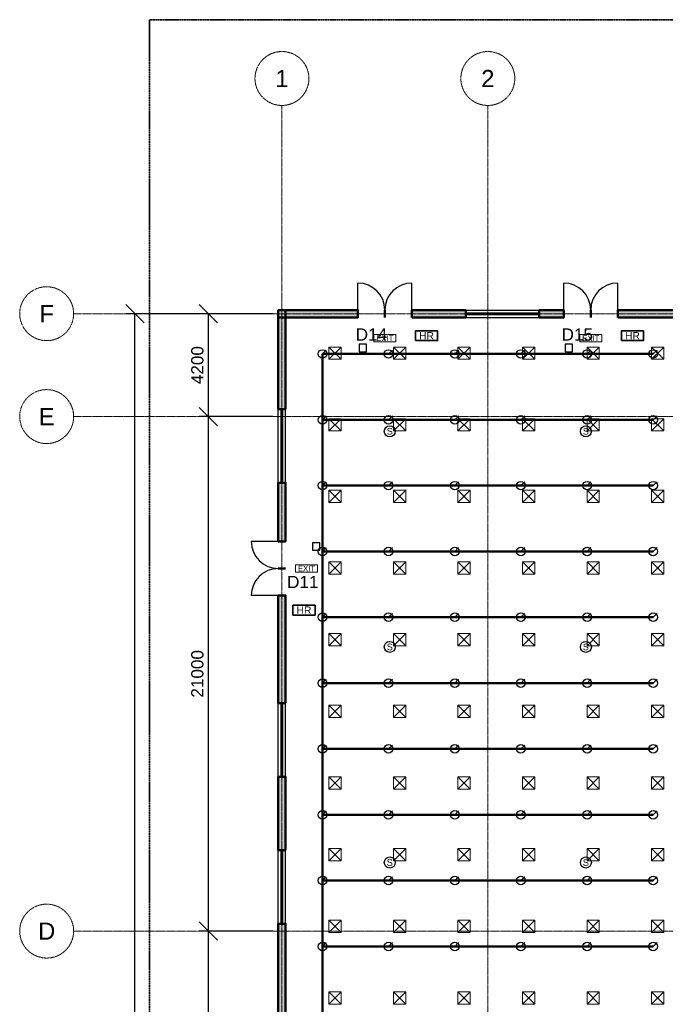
# Model space of a CAD drawing. Header units: millimetres. Extents: x -5300 to 125300, y -375 to 90375.
# Tile 4 of 10: x -5300 to 21042, y 49812 to 90000. Entities that reach past the tile are written whole.
import ezdxf
from ezdxf.enums import TextEntityAlignment as Align

# ---------------------------------------------------------------- set-up
doc = ezdxf.new("R2010")
doc.units = ezdxf.units.MM
doc.linetypes.add('CENTER', pattern=[5.08, 3.175, -0.635, 0.635, -0.635])
doc.linetypes.add('PHANTOM', pattern=[6.35, 3.175, -0.635, 0.635, -0.635, 0.635, -0.635])
for name, color, linetype, lineweight in [('A-ANNO-DIMS', 1, 'Continuous', 18), ('A-ANNO-SYMB', 2, 'Continuous', 18), ('A-DOOR', 3, 'Continuous', 25), ('A-GLAZ', 5, 'Continuous', 25), ('A-GRID', 1, 'CENTER', 13), ('A-WALL', 7, 'Continuous', 50), ('A-WALL-PATT', 8, 'Continuous', 9), ('C-PROP-LINE', 1, 'PHANTOM', 35), ('E-ANNO-TEXT', 52, 'Continuous', 18), ('E-FALM', 230, 'Continuous', 25), ('E-LITE-EMER', 40, 'Continuous', 18), ('FP-ANNO-TEXT', 14, 'Continuous', 18), ('FP-HOSE', 20, 'Continuous', 35), ('FP-SPRK-HEAD', 1, 'Continuous', 25), ('FP-SPRK-PIPE', 12, 'Continuous', 50), ('M-HVAC-SCD', 4, 'Continuous', 18)]:
    doc.layers.add(name, color=color, linetype=linetype, lineweight=lineweight)
doc.styles.add('BS-ARIAL', font='arial.ttf')
doc.dimstyles.new('BS-100', dxfattribs={"dimscale": 250, "dimtxt": 2, "dimasz": 1.5, "dimexe": 1.5, "dimexo": 1.5, "dimgap": 0.8, "dimtad": 1, "dimdec": 0, "dimdsep": 46, "dimtxsty": 'BS-ARIAL', "dimtsz": 1.5, "dimcen": 2.5, "dimclrd": 256, "dimclre": 256, "dimclrt": 256, "dimazin": 3, "dimtfac": 1, "dimtmove": 0, "dimatfit": 3})

msp = doc.modelspace()

# ---------------------------------------------------------------- hatches: boundary and pattern name
at = {"layer": 'A-WALL-PATT'}
for points in [[(5250, 77850), (8500, 77850), (8500, 78150), (5250, 78150)], [(5550, 74100), (5550, 78150), (5250, 78150), (5250, 74100)], [(10700, 77850), (12900, 77850), (12900, 78150), (10700, 78150)], [(15900, 77850), (16900, 77850), (16900, 78150), (15900, 78150)], [(19100, 77850), (30000, 77850), (30000, 78150), (19100, 78150)], [(5550, 68700), (5550, 71100), (5250, 71100), (5250, 68700)], [(5550, 62100), (5550, 66500), (5250, 66500), (5250, 62100)], [(5550, 56100), (5550, 59100), (5250, 59100), (5250, 56100)], [(5550, 47900), (5550, 53100), (5250, 53100), (5250, 47900)]]:
    msp.add_hatch(color=256, dxfattribs=at).paths.add_polyline_path(points)

# ---------------------------------------------------------------- linework, layer by layer
at = {"layer": 'A-DOOR'}
for p, q in [((8500, 78150), (8500, 79250)), ((10700, 78150), (10700, 79250)), ((16900, 78150), (16900, 79250)), ((19100, 78150), (19100, 79250)), ((5250, 68700), (4150, 68700)), ((5250, 66500), (4150, 66500))]:
    msp.add_line(p, q, dxfattribs=at)
for centre, start, end in [((8500, 78150), 0, 90), ((10700, 78150), 90, 180), ((16900, 78150), 0, 90), ((19100, 78150), 90, 180), ((5250, 68700), 180, -90), ((5250, 66500), 90, 180)]:
    msp.add_arc(centre, 1100, start, end, dxfattribs=at)
at = {"layer": 'A-GLAZ'}
for p, q in [((12900, 78150), (15900, 78150)), ((12900, 78037.5), (15900, 78037.5)), ((12900, 77962.5), (15900, 77962.5)), ((12900, 77850), (15900, 77850)), ((5250, 71100), (5250, 74100)), ((5362.5, 71100), (5362.5, 74100)), ((5437.5, 71100), (5437.5, 74100)), ((5550, 71100), (5550, 74100)), ((5250, 59100), (5250, 62100)), ((5362.5, 59100), (5362.5, 62100)), ((5437.5, 59100), (5437.5, 62100)), ((5550, 59100), (5550, 62100)), ((5250, 53100), (5250, 56100)), ((5362.5, 53100), (5362.5, 56100)), ((5437.5, 53100), (5437.5, 56100)), ((5550, 53100), (5550, 56100))]:
    msp.add_line(p, q, dxfattribs=at)
at = {"layer": 'A-GRID'}
for p, q in [((5400, 7100), (5400, 86500)), ((13800, 7100), (13800, 86500)), ((-3100, 78000), (123100, 78000)), ((-3100, 73800), (123100, 73800)), ((-3100, 52800), (123100, 52800))]:
    msp.add_line(p, q, dxfattribs=at)
for centre in [(5400, 87600), (13800, 87600), (-4200, 78000), (-4200, 73800), (-4200, 52800)]:
    msp.add_circle(centre, 1100, dxfattribs=at)
at = {"layer": 'A-WALL'}
for p, q in [((8500, 77850), (8500, 78150)), ((9600, 77850), (9600, 78150)), ((9600, 77850), (9600, 78150)), ((10700, 77850), (10700, 78150)), ((12900, 77850), (12900, 78150)), ((15900, 77850), (15900, 78150)), ((16900, 77850), (16900, 78150)), ((18000, 77850), (18000, 78150)), ((18000, 77850), (18000, 78150)), ((19100, 77850), (19100, 78150)), ((5550, 74100), (5250, 74100)), ((5550, 71100), (5250, 71100)), ((5550, 68700), (5250, 68700)), ((5550, 67600), (5250, 67600)), ((5550, 67600), (5250, 67600)), ((5550, 66500), (5250, 66500)), ((5550, 62100), (5250, 62100)), ((5550, 59100), (5250, 59100)), ((5550, 56100), (5250, 56100)), ((5550, 53100), (5250, 53100))]:
    msp.add_line(p, q, dxfattribs=at)
for points in [[(5250, 77850), (8500, 77850), (8500, 78150), (5250, 78150)], [(5550, 74100), (5550, 78150), (5250, 78150), (5250, 74100)], [(10700, 77850), (12900, 77850), (12900, 78150), (10700, 78150)], [(15900, 77850), (16900, 77850), (16900, 78150), (15900, 78150)], [(19100, 77850), (30000, 77850), (30000, 78150), (19100, 78150)], [(5550, 68700), (5550, 71100), (5250, 71100), (5250, 68700)], [(5550, 62100), (5550, 66500), (5250, 66500), (5250, 62100)], [(5550, 56100), (5550, 59100), (5250, 59100), (5250, 56100)], [(5550, 47900), (5550, 53100), (5250, 53100), (5250, 47900)]]:
    msp.add_lwpolyline(points, close=True, dxfattribs=at)
at = {"layer": 'C-PROP-LINE'}
msp.add_lwpolyline([(0, 0), (120000, 0), (120000, 90000), (0, 90000)], close=True, dxfattribs=at)
at = {"layer": 'E-FALM'}
for points in [[(8550, 76450), (8850, 76450), (8850, 76750), (8550, 76750)], [(16950, 76450), (17250, 76450), (17250, 76750), (16950, 76750)], [(6650, 68350), (6950, 68350), (6950, 68650), (6650, 68650)]]:
    msp.add_lwpolyline(points, close=True, dxfattribs=at)
for centre in [(9800, 73200), (17800, 73200), (9800, 64400), (17800, 64400), (9800, 55600), (17800, 55600)]:
    msp.add_circle(centre, 225, dxfattribs=at)
at = {"layer": 'E-LITE-EMER'}
for points in [[(9150, 76850), (10050, 76850), (10050, 77150), (9150, 77150)], [(17550, 76850), (18450, 76850), (18450, 77150), (17550, 77150)], [(5950, 67450), (6850, 67450), (6850, 67750), (5950, 67750)]]:
    msp.add_lwpolyline(points, close=True, dxfattribs=at)
at = {"layer": 'FP-HOSE'}
for points in [[(10850, 76900), (11750, 76900), (11750, 77300), (10850, 77300)], [(19250, 76900), (20150, 76900), (20150, 77300), (19250, 77300)], [(5850, 65700), (6750, 65700), (6750, 66100), (5850, 66100)]]:
    msp.add_lwpolyline(points, close=True, dxfattribs=at)
at = {"layer": 'FP-SPRK-HEAD'}
for p, q in [((7050, 76356.5), (7207.5, 76514)), ((9750, 76356.5), (9907.5, 76514)), ((12450, 76356.5), (12607.5, 76514)), ((15150, 76356.5), (15307.5, 76514)), ((17850, 76356.5), (18007.5, 76514)), ((20550, 76356.5), (20707.5, 76514)), ((7050, 73669.6), (7207.5, 73827.1)), ((9750, 73669.6), (9907.5, 73827.1)), ((12450, 73669.6), (12607.5, 73827.1)), ((15150, 73669.6), (15307.5, 73827.1)), ((17850, 73669.6), (18007.5, 73827.1)), ((20550, 73669.6), (20707.5, 73827.1)), ((7050, 70982.6), (7207.5, 71140.1)), ((9750, 70982.6), (9907.5, 71140.1)), ((12450, 70982.6), (12607.5, 71140.1)), ((15150, 70982.6), (15307.5, 71140.1)), ((17850, 70982.6), (18007.5, 71140.1)), ((20550, 70982.6), (20707.5, 71140.1)), ((7050, 68295.7), (7207.5, 68453.2)), ((9750, 68295.7), (9907.5, 68453.2)), ((12450, 68295.7), (12607.5, 68453.2)), ((15150, 68295.7), (15307.5, 68453.2)), ((17850, 68295.7), (18007.5, 68453.2)), ((20550, 68295.7), (20707.5, 68453.2)), ((7050, 65608.7), (7207.5, 65766.2)), ((9750, 65608.7), (9907.5, 65766.2)), ((12450, 65608.7), (12607.5, 65766.2)), ((15150, 65608.7), (15307.5, 65766.2)), ((17850, 65608.7), (18007.5, 65766.2)), ((20550, 65608.7), (20707.5, 65766.2)), ((7050, 62921.7), (7207.5, 63079.2)), ((9750, 62921.7), (9907.5, 63079.2)), ((12450, 62921.7), (12607.5, 63079.2)), ((15150, 62921.7), (15307.5, 63079.2)), ((17850, 62921.7), (18007.5, 63079.2)), ((20550, 62921.7), (20707.5, 63079.2)), ((7050, 60234.8), (7207.5, 60392.3)), ((9750, 60234.8), (9907.5, 60392.3)), ((12450, 60234.8), (12607.5, 60392.3)), ((15150, 60234.8), (15307.5, 60392.3)), ((17850, 60234.8), (18007.5, 60392.3)), ((20550, 60234.8), (20707.5, 60392.3)), ((7050, 57547.8), (7207.5, 57705.3)), ((9750, 57547.8), (9907.5, 57705.3)), ((12450, 57547.8), (12607.5, 57705.3)), ((15150, 57547.8), (15307.5, 57705.3)), ((17850, 57547.8), (18007.5, 57705.3)), ((20550, 57547.8), (20707.5, 57705.3)), ((7050, 54860.9), (7207.5, 55018.4)), ((9750, 54860.9), (9907.5, 55018.4)), ((12450, 54860.9), (12607.5, 55018.4)), ((15150, 54860.9), (15307.5, 55018.4)), ((17850, 54860.9), (18007.5, 55018.4)), ((20550, 54860.9), (20707.5, 55018.4)), ((7050, 52173.9), (7207.5, 52331.4)), ((9750, 52173.9), (9907.5, 52331.4)), ((12450, 52173.9), (12607.5, 52331.4)), ((15150, 52173.9), (15307.5, 52331.4)), ((17850, 52173.9), (18007.5, 52331.4)), ((20550, 52173.9), (20707.5, 52331.4))]:
    msp.add_line(p, q, dxfattribs=at)
for centre in [(7050, 76356.5), (9750, 76356.5), (12450, 76356.5), (15150, 76356.5), (17850, 76356.5), (20550, 76356.5), (7050, 73669.6), (9750, 73669.6), (12450, 73669.6), (15150, 73669.6), (17850, 73669.6), (20550, 73669.6), (7050, 70982.6), (9750, 70982.6), (12450, 70982.6), (15150, 70982.6), (17850, 70982.6), (20550, 70982.6), (7050, 68295.7), (9750, 68295.7), (12450, 68295.7), (15150, 68295.7), (17850, 68295.7), (20550, 68295.7), (7050, 65608.7), (9750, 65608.7), (12450, 65608.7), (15150, 65608.7), (17850, 65608.7), (20550, 65608.7), (7050, 62921.7), (9750, 62921.7), (12450, 62921.7), (15150, 62921.7), (17850, 62921.7), (20550, 62921.7), (7050, 60234.8), (9750, 60234.8), (12450, 60234.8), (15150, 60234.8), (17850, 60234.8), (20550, 60234.8), (7050, 57547.8), (9750, 57547.8), (12450, 57547.8), (15150, 57547.8), (17850, 57547.8), (20550, 57547.8), (7050, 54860.9), (9750, 54860.9), (12450, 54860.9), (15150, 54860.9), (17850, 54860.9), (20550, 54860.9), (7050, 52173.9), (9750, 52173.9), (12450, 52173.9), (15150, 52173.9), (17850, 52173.9), (20550, 52173.9)]:
    msp.add_circle(centre, 175, dxfattribs=at)
at = {"layer": 'FP-SPRK-PIPE'}
for p, q in [((7050, 76356.5), (9750, 76356.5)), ((7050, 73669.6), (7050, 76356.5)), ((9750, 76356.5), (12450, 76356.5)), ((12450, 76356.5), (15150, 76356.5)), ((15150, 76356.5), (17850, 76356.5)), ((17850, 76356.5), (20550, 76356.5)), ((7050, 73669.6), (9750, 73669.6)), ((7050, 70982.6), (7050, 73669.6)), ((9750, 73669.6), (12450, 73669.6)), ((12450, 73669.6), (15150, 73669.6)), ((15150, 73669.6), (17850, 73669.6)), ((17850, 73669.6), (20550, 73669.6)), ((7050, 70982.6), (9750, 70982.6)), ((7050, 68295.7), (7050, 70982.6)), ((9750, 70982.6), (12450, 70982.6)), ((12450, 70982.6), (15150, 70982.6)), ((15150, 70982.6), (17850, 70982.6)), ((17850, 70982.6), (20550, 70982.6)), ((7050, 68295.7), (9750, 68295.7)), ((7050, 65608.7), (7050, 68295.7)), ((9750, 68295.7), (12450, 68295.7)), ((12450, 68295.7), (15150, 68295.7)), ((15150, 68295.7), (17850, 68295.7)), ((17850, 68295.7), (20550, 68295.7)), ((7050, 65608.7), (9750, 65608.7)), ((7050, 62921.7), (7050, 65608.7)), ((9750, 65608.7), (12450, 65608.7)), ((12450, 65608.7), (15150, 65608.7)), ((15150, 65608.7), (17850, 65608.7)), ((17850, 65608.7), (20550, 65608.7)), ((7050, 62921.7), (9750, 62921.7)), ((7050, 60234.8), (7050, 62921.7)), ((9750, 62921.7), (12450, 62921.7)), ((12450, 62921.7), (15150, 62921.7)), ((15150, 62921.7), (17850, 62921.7)), ((17850, 62921.7), (20550, 62921.7)), ((7050, 60234.8), (9750, 60234.8)), ((7050, 57547.8), (7050, 60234.8)), ((9750, 60234.8), (12450, 60234.8)), ((12450, 60234.8), (15150, 60234.8)), ((15150, 60234.8), (17850, 60234.8)), ((17850, 60234.8), (20550, 60234.8)), ((7050, 57547.8), (9750, 57547.8)), ((7050, 54860.9), (7050, 57547.8)), ((9750, 57547.8), (12450, 57547.8)), ((12450, 57547.8), (15150, 57547.8)), ((15150, 57547.8), (17850, 57547.8)), ((17850, 57547.8), (20550, 57547.8)), ((7050, 54860.9), (9750, 54860.9)), ((7050, 52173.9), (7050, 54860.9)), ((9750, 54860.9), (12450, 54860.9)), ((12450, 54860.9), (15150, 54860.9)), ((15150, 54860.9), (17850, 54860.9)), ((17850, 54860.9), (20550, 54860.9)), ((7050, 52173.9), (9750, 52173.9)), ((7050, 49487), (7050, 52173.9)), ((9750, 52173.9), (12450, 52173.9)), ((12450, 52173.9), (15150, 52173.9)), ((15150, 52173.9), (17850, 52173.9)), ((17850, 52173.9), (20550, 52173.9))]:
    msp.add_line(p, q, dxfattribs=at)
at = {"layer": 'M-HVAC-SCD'}
for p, q in [((7316.7, 76138.1), (7816.7, 76638.1)), ((7316.7, 76638.1), (7816.7, 76138.1)), ((9950, 76138.1), (10450, 76638.1)), ((9950, 76638.1), (10450, 76138.1)), ((12583.3, 76138.1), (13083.3, 76638.1)), ((12583.3, 76638.1), (13083.3, 76138.1)), ((15216.7, 76138.1), (15716.7, 76638.1)), ((15216.7, 76638.1), (15716.7, 76138.1)), ((17850, 76138.1), (18350, 76638.1)), ((17850, 76638.1), (18350, 76138.1)), ((20483.3, 76138.1), (20983.3, 76638.1)), ((20483.3, 76638.1), (20983.3, 76138.1)), ((7316.7, 73214.3), (7816.7, 73714.3)), ((7316.7, 73714.3), (7816.7, 73214.3)), ((9950, 73214.3), (10450, 73714.3)), ((9950, 73714.3), (10450, 73214.3)), ((12583.3, 73214.3), (13083.3, 73714.3)), ((12583.3, 73714.3), (13083.3, 73214.3)), ((15216.7, 73214.3), (15716.7, 73714.3)), ((15216.7, 73714.3), (15716.7, 73214.3)), ((17850, 73214.3), (18350, 73714.3)), ((17850, 73714.3), (18350, 73214.3)), ((20483.3, 73214.3), (20983.3, 73714.3)), ((20483.3, 73714.3), (20983.3, 73214.3)), ((7316.7, 70290.5), (7816.7, 70790.5)), ((7316.7, 70790.5), (7816.7, 70290.5)), ((9950, 70290.5), (10450, 70790.5)), ((9950, 70790.5), (10450, 70290.5)), ((12583.3, 70290.5), (13083.3, 70790.5)), ((12583.3, 70790.5), (13083.3, 70290.5)), ((15216.7, 70290.5), (15716.7, 70790.5)), ((15216.7, 70790.5), (15716.7, 70290.5)), ((17850, 70290.5), (18350, 70790.5)), ((17850, 70790.5), (18350, 70290.5)), ((20483.3, 70290.5), (20983.3, 70790.5)), ((20483.3, 70790.5), (20983.3, 70290.5)), ((7316.7, 67366.7), (7816.7, 67866.7)), ((7316.7, 67866.7), (7816.7, 67366.7)), ((9950, 67366.7), (10450, 67866.7)), ((9950, 67866.7), (10450, 67366.7)), ((12583.3, 67366.7), (13083.3, 67866.7)), ((12583.3, 67866.7), (13083.3, 67366.7)), ((15216.7, 67366.7), (15716.7, 67866.7)), ((15216.7, 67866.7), (15716.7, 67366.7)), ((17850, 67366.7), (18350, 67866.7)), ((17850, 67866.7), (18350, 67366.7)), ((20483.3, 67366.7), (20983.3, 67866.7)), ((20483.3, 67866.7), (20983.3, 67366.7)), ((7316.7, 64442.9), (7816.7, 64942.9)), ((7316.7, 64942.9), (7816.7, 64442.9)), ((9950, 64442.9), (10450, 64942.9)), ((9950, 64942.9), (10450, 64442.9)), ((12583.3, 64442.9), (13083.3, 64942.9)), ((12583.3, 64942.9), (13083.3, 64442.9)), ((15216.7, 64442.9), (15716.7, 64942.9)), ((15216.7, 64942.9), (15716.7, 64442.9)), ((17850, 64442.9), (18350, 64942.9)), ((17850, 64942.9), (18350, 64442.9)), ((20483.3, 64442.9), (20983.3, 64942.9)), ((20483.3, 64942.9), (20983.3, 64442.9)), ((7316.7, 61519), (7816.7, 62019)), ((7316.7, 62019), (7816.7, 61519)), ((9950, 61519), (10450, 62019)), ((9950, 62019), (10450, 61519)), ((12583.3, 61519), (13083.3, 62019)), ((12583.3, 62019), (13083.3, 61519)), ((15216.7, 61519), (15716.7, 62019)), ((15216.7, 62019), (15716.7, 61519)), ((17850, 61519), (18350, 62019)), ((17850, 62019), (18350, 61519)), ((20483.3, 61519), (20983.3, 62019)), ((20483.3, 62019), (20983.3, 61519)), ((7316.7, 58595.2), (7816.7, 59095.2)), ((7316.7, 59095.2), (7816.7, 58595.2)), ((9950, 58595.2), (10450, 59095.2)), ((9950, 59095.2), (10450, 58595.2)), ((12583.3, 58595.2), (13083.3, 59095.2)), ((12583.3, 59095.2), (13083.3, 58595.2)), ((15216.7, 58595.2), (15716.7, 59095.2)), ((15216.7, 59095.2), (15716.7, 58595.2)), ((17850, 58595.2), (18350, 59095.2)), ((17850, 59095.2), (18350, 58595.2)), ((20483.3, 58595.2), (20983.3, 59095.2)), ((20483.3, 59095.2), (20983.3, 58595.2)), ((7316.7, 55671.4), (7816.7, 56171.4)), ((7316.7, 56171.4), (7816.7, 55671.4)), ((9950, 55671.4), (10450, 56171.4)), ((9950, 56171.4), (10450, 55671.4)), ((12583.3, 55671.4), (13083.3, 56171.4)), ((12583.3, 56171.4), (13083.3, 55671.4)), ((15216.7, 55671.4), (15716.7, 56171.4)), ((15216.7, 56171.4), (15716.7, 55671.4)), ((17850, 55671.4), (18350, 56171.4)), ((17850, 56171.4), (18350, 55671.4)), ((20483.3, 55671.4), (20983.3, 56171.4)), ((20483.3, 56171.4), (20983.3, 55671.4)), ((7316.7, 52747.6), (7816.7, 53247.6)), ((7316.7, 53247.6), (7816.7, 52747.6)), ((9950, 52747.6), (10450, 53247.6)), ((9950, 53247.6), (10450, 52747.6)), ((12583.3, 52747.6), (13083.3, 53247.6)), ((12583.3, 53247.6), (13083.3, 52747.6)), ((15216.7, 52747.6), (15716.7, 53247.6)), ((15216.7, 53247.6), (15716.7, 52747.6)), ((17850, 52747.6), (18350, 53247.6)), ((17850, 53247.6), (18350, 52747.6)), ((20483.3, 52747.6), (20983.3, 53247.6)), ((20483.3, 53247.6), (20983.3, 52747.6)), ((7316.7, 49823.8), (7816.7, 50323.8)), ((7316.7, 50323.8), (7816.7, 49823.8)), ((9950, 49823.8), (10450, 50323.8)), ((9950, 50323.8), (10450, 49823.8)), ((12583.3, 49823.8), (13083.3, 50323.8)), ((12583.3, 50323.8), (13083.3, 49823.8)), ((15216.7, 49823.8), (15716.7, 50323.8)), ((15216.7, 50323.8), (15716.7, 49823.8)), ((17850, 49823.8), (18350, 50323.8)), ((17850, 50323.8), (18350, 49823.8)), ((20483.3, 49823.8), (20983.3, 50323.8)), ((20483.3, 50323.8), (20983.3, 49823.8))]:
    msp.add_line(p, q, dxfattribs=at)
for points in [[(7316.7, 76138.1), (7816.7, 76138.1), (7816.7, 76638.1), (7316.7, 76638.1)], [(9950, 76138.1), (10450, 76138.1), (10450, 76638.1), (9950, 76638.1)], [(12583.3, 76138.1), (13083.3, 76138.1), (13083.3, 76638.1), (12583.3, 76638.1)], [(15216.7, 76138.1), (15716.7, 76138.1), (15716.7, 76638.1), (15216.7, 76638.1)], [(17850, 76138.1), (18350, 76138.1), (18350, 76638.1), (17850, 76638.1)], [(20483.3, 76138.1), (20983.3, 76138.1), (20983.3, 76638.1), (20483.3, 76638.1)], [(7316.7, 73214.3), (7816.7, 73214.3), (7816.7, 73714.3), (7316.7, 73714.3)], [(9950, 73214.3), (10450, 73214.3), (10450, 73714.3), (9950, 73714.3)], [(12583.3, 73214.3), (13083.3, 73214.3), (13083.3, 73714.3), (12583.3, 73714.3)], [(15216.7, 73214.3), (15716.7, 73214.3), (15716.7, 73714.3), (15216.7, 73714.3)], [(17850, 73214.3), (18350, 73214.3), (18350, 73714.3), (17850, 73714.3)], [(20483.3, 73214.3), (20983.3, 73214.3), (20983.3, 73714.3), (20483.3, 73714.3)], [(7316.7, 70290.5), (7816.7, 70290.5), (7816.7, 70790.5), (7316.7, 70790.5)], [(9950, 70290.5), (10450, 70290.5), (10450, 70790.5), (9950, 70790.5)], [(12583.3, 70290.5), (13083.3, 70290.5), (13083.3, 70790.5), (12583.3, 70790.5)], [(15216.7, 70290.5), (15716.7, 70290.5), (15716.7, 70790.5), (15216.7, 70790.5)], [(17850, 70290.5), (18350, 70290.5), (18350, 70790.5), (17850, 70790.5)], [(20483.3, 70290.5), (20983.3, 70290.5), (20983.3, 70790.5), (20483.3, 70790.5)], [(7316.7, 67366.7), (7816.7, 67366.7), (7816.7, 67866.7), (7316.7, 67866.7)], [(9950, 67366.7), (10450, 67366.7), (10450, 67866.7), (9950, 67866.7)], [(12583.3, 67366.7), (13083.3, 67366.7), (13083.3, 67866.7), (12583.3, 67866.7)], [(15216.7, 67366.7), (15716.7, 67366.7), (15716.7, 67866.7), (15216.7, 67866.7)], [(17850, 67366.7), (18350, 67366.7), (18350, 67866.7), (17850, 67866.7)], [(20483.3, 67366.7), (20983.3, 67366.7), (20983.3, 67866.7), (20483.3, 67866.7)], [(7316.7, 64442.9), (7816.7, 64442.9), (7816.7, 64942.9), (7316.7, 64942.9)], [(9950, 64442.9), (10450, 64442.9), (10450, 64942.9), (9950, 64942.9)], [(12583.3, 64442.9), (13083.3, 64442.9), (13083.3, 64942.9), (12583.3, 64942.9)], [(15216.7, 64442.9), (15716.7, 64442.9), (15716.7, 64942.9), (15216.7, 64942.9)], [(17850, 64442.9), (18350, 64442.9), (18350, 64942.9), (17850, 64942.9)], [(20483.3, 64442.9), (20983.3, 64442.9), (20983.3, 64942.9), (20483.3, 64942.9)], [(7316.7, 61519), (7816.7, 61519), (7816.7, 62019), (7316.7, 62019)], [(9950, 61519), (10450, 61519), (10450, 62019), (9950, 62019)], [(12583.3, 61519), (13083.3, 61519), (13083.3, 62019), (12583.3, 62019)], [(15216.7, 61519), (15716.7, 61519), (15716.7, 62019), (15216.7, 62019)], [(17850, 61519), (18350, 61519), (18350, 62019), (17850, 62019)], [(20483.3, 61519), (20983.3, 61519), (20983.3, 62019), (20483.3, 62019)], [(7316.7, 58595.2), (7816.7, 58595.2), (7816.7, 59095.2), (7316.7, 59095.2)], [(9950, 58595.2), (10450, 58595.2), (10450, 59095.2), (9950, 59095.2)], [(12583.3, 58595.2), (13083.3, 58595.2), (13083.3, 59095.2), (12583.3, 59095.2)], [(15216.7, 58595.2), (15716.7, 58595.2), (15716.7, 59095.2), (15216.7, 59095.2)], [(17850, 58595.2), (18350, 58595.2), (18350, 59095.2), (17850, 59095.2)], [(20483.3, 58595.2), (20983.3, 58595.2), (20983.3, 59095.2), (20483.3, 59095.2)], [(7316.7, 55671.4), (7816.7, 55671.4), (7816.7, 56171.4), (7316.7, 56171.4)], [(9950, 55671.4), (10450, 55671.4), (10450, 56171.4), (9950, 56171.4)], [(12583.3, 55671.4), (13083.3, 55671.4), (13083.3, 56171.4), (12583.3, 56171.4)], [(15216.7, 55671.4), (15716.7, 55671.4), (15716.7, 56171.4), (15216.7, 56171.4)], [(17850, 55671.4), (18350, 55671.4), (18350, 56171.4), (17850, 56171.4)], [(20483.3, 55671.4), (20983.3, 55671.4), (20983.3, 56171.4), (20483.3, 56171.4)], [(7316.7, 52747.6), (7816.7, 52747.6), (7816.7, 53247.6), (7316.7, 53247.6)], [(9950, 52747.6), (10450, 52747.6), (10450, 53247.6), (9950, 53247.6)], [(12583.3, 52747.6), (13083.3, 52747.6), (13083.3, 53247.6), (12583.3, 53247.6)], [(15216.7, 52747.6), (15716.7, 52747.6), (15716.7, 53247.6), (15216.7, 53247.6)], [(17850, 52747.6), (18350, 52747.6), (18350, 53247.6), (17850, 53247.6)], [(20483.3, 52747.6), (20983.3, 52747.6), (20983.3, 53247.6), (20483.3, 53247.6)], [(7316.7, 49823.8), (7816.7, 49823.8), (7816.7, 50323.8), (7316.7, 50323.8)], [(9950, 49823.8), (10450, 49823.8), (10450, 50323.8), (9950, 50323.8)], [(12583.3, 49823.8), (13083.3, 49823.8), (13083.3, 50323.8), (12583.3, 50323.8)], [(15216.7, 49823.8), (15716.7, 49823.8), (15716.7, 50323.8), (15216.7, 50323.8)], [(17850, 49823.8), (18350, 49823.8), (18350, 50323.8), (17850, 50323.8)], [(20483.3, 49823.8), (20983.3, 49823.8), (20983.3, 50323.8), (20483.3, 50323.8)]]:
    msp.add_lwpolyline(points, close=True, dxfattribs=at)

# ---------------------------------------------------------------- texts
at = {"layer": 'A-ANNO-SYMB', "style": 'BS-ARIAL'}
for s, p in [('D14', (9050, 77150)), ('D15', (17450, 77150)), ('D11', (6250, 67050))]:
    msp.add_text(s, height=500, dxfattribs=at).set_placement(p, align=Align.MIDDLE_CENTER)
at = {"layer": 'A-GRID', "style": 'BS-ARIAL'}
for s, p in [('1', (5400, 87600)), ('2', (13800, 87600)), ('F', (-4200, 78000)), ('E', (-4200, 73800)), ('D', (-4200, 52800))]:
    msp.add_text(s, height=700, dxfattribs=at).set_placement(p, align=Align.MIDDLE_CENTER)
at = {"layer": 'E-ANNO-TEXT', "style": 'BS-ARIAL'}
for p in [(9600, 77000), (18000, 77000), (6400, 67600)]:
    msp.add_text('EXIT', height=225, dxfattribs=at).set_placement(p, align=Align.MIDDLE_CENTER)
at = {"layer": 'E-FALM', "style": 'BS-ARIAL'}
for p in [(9800, 73200), (17800, 73200), (9800, 64400), (17800, 64400), (9800, 55600), (17800, 55600)]:
    msp.add_text('S', height=270, dxfattribs=at).set_placement(p, align=Align.MIDDLE_CENTER)
at = {"layer": 'FP-ANNO-TEXT', "style": 'BS-ARIAL'}
for p in [(11300, 77100), (19700, 77100), (6300, 65900)]:
    msp.add_text('HR', height=300, dxfattribs=at).set_placement(p, align=Align.MIDDLE_CENTER)

# ---------------------------------------------------------------- dimensions: what is measured, and where the dimension line sits
at = {"layer": 'A-ANNO-DIMS'}
for base, p1, p2 in [((-600, 15600), (5400, 15600), (5400, 78000)), ((2400, 73800), (5400, 73800), (5400, 78000)), ((2400, 52800), (5400, 52800), (5400, 73800)), ((2400, 40800), (5400, 40800), (5400, 52800))]:
    msp.add_linear_dim(base=base, p1=p1, p2=p2, angle=90, dimstyle='BS-100', dxfattribs=at).render()

doc.saveas('drawing.dxf')
